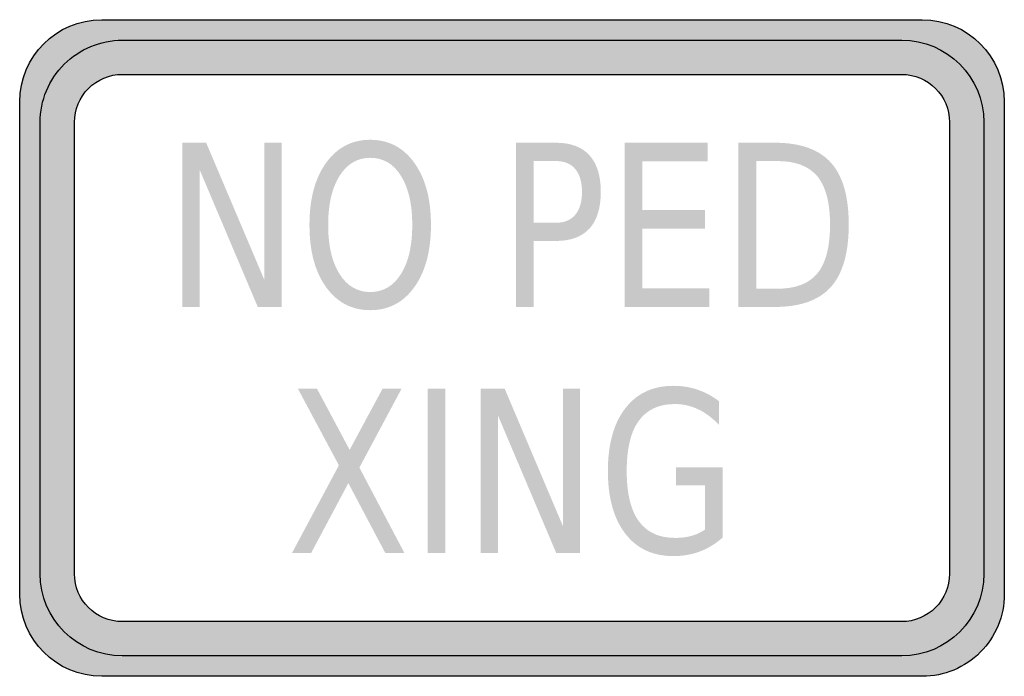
# Model space of a CAD drawing. Header units: inches. Extents: x -0.5 to 0.5, y -0.33 to 0.33.
import ezdxf

# ---------------------------------------------------------------- set-up
doc = ezdxf.new("R2010")
doc.units = ezdxf.units.IN
doc.header["$MEASUREMENT"] = 0

msp = doc.modelspace()

# ---------------------------------------------------------------- hatches: boundary and pattern name
h = msp.add_hatch(color=7)
edge = h.paths.add_edge_path()
edge.add_spline(control_points=[(-0.4167, -0.3333), (-0.4627, -0.3333), (-0.5, -0.296), (-0.5, -0.25)], knot_values=[0, 0, 0, 0, 1, 1, 1, 1], degree=3, periodic=0)
edge.add_line((-0.5, -0.25), (-0.5, 0.25))
edge.add_spline(control_points=[(-0.5, 0.25), (-0.5, 0.296), (-0.4627, 0.3333), (-0.4167, 0.3333)], knot_values=[0, 0, 0, 0, 1, 1, 1, 1], degree=3, periodic=0)
edge.add_line((-0.4167, 0.3333), (0.4167, 0.3333))
edge.add_spline(control_points=[(0.4167, 0.3333), (0.4627, 0.3333), (0.5, 0.296), (0.5, 0.25)], knot_values=[0, 0, 0, 0, 1, 1, 1, 1], degree=3, periodic=0)
edge.add_line((0.5, 0.25), (0.5, -0.25))
edge.add_spline(control_points=[(0.5, -0.25), (0.5, -0.2721), (0.4912, -0.2933), (0.4756, -0.3089), (0.46, -0.3246), (0.4388, -0.3333), (0.4167, -0.3333)], knot_values=[0, 0, 0, 0, 1, 1, 1, 2, 2, 2, 2], degree=3, periodic=0)
edge.add_line((0.4167, -0.3333), (-0.4167, -0.3333))
edge = h.paths.add_edge_path(flags=0)
edge.add_spline(control_points=[(-0.4444, 0.2292), (-0.4444, 0.2421), (-0.4393, 0.2544), (-0.4302, 0.2635), (-0.4211, 0.2727), (-0.4087, 0.2778), (-0.3958, 0.2778)], knot_values=[0, 0, 0, 0, 1, 1, 1, 2, 2, 2, 2], degree=3, periodic=0)
edge.add_line((-0.3958, 0.2778), (0.3958, 0.2778))
edge.add_spline(control_points=[(0.3958, 0.2778), (0.4227, 0.2778), (0.4444, 0.256), (0.4444, 0.2292)], knot_values=[0, 0, 0, 0, 1, 1, 1, 1], degree=3, periodic=0)
edge.add_line((0.4444, 0.2292), (0.4444, -0.2292))
edge.add_spline(control_points=[(0.4444, -0.2292), (0.4444, -0.2421), (0.4393, -0.2544), (0.4302, -0.2635), (0.4211, -0.2727), (0.4087, -0.2778), (0.3958, -0.2778)], knot_values=[0, 0, 0, 0, 1, 1, 1, 2, 2, 2, 2], degree=3, periodic=0)
edge.add_line((0.3958, -0.2778), (-0.3958, -0.2778))
edge.add_spline(control_points=[(-0.3958, -0.2778), (-0.4227, -0.2778), (-0.4444, -0.256), (-0.4444, -0.2292)], knot_values=[0, 0, 0, 0, 1, 1, 1, 1], degree=3, periodic=0)
edge.add_line((-0.4444, -0.2292), (-0.4444, 0.2292))
h = msp.add_hatch(color=7)
edge = h.paths.add_edge_path()
edge.add_spline(control_points=[(-0.3958, 0.3125), (-0.4179, 0.3125), (-0.4391, 0.3037), (-0.4548, 0.2881), (-0.4704, 0.2725), (-0.4792, 0.2513), (-0.4792, 0.2292)], knot_values=[0, 0, 0, 0, 1, 1, 1, 2, 2, 2, 2], degree=3, periodic=0)
edge.add_line((-0.4792, 0.2292), (-0.4792, -0.2292))
edge.add_spline(control_points=[(-0.4792, -0.2292), (-0.4792, -0.2752), (-0.4419, -0.3125), (-0.3958, -0.3125)], knot_values=[0, 0, 0, 0, 1, 1, 1, 1], degree=3, periodic=0)
edge.add_line((-0.3958, -0.3125), (0.3958, -0.3125))
edge.add_spline(control_points=[(0.3958, -0.3125), (0.4419, -0.3125), (0.4792, -0.2752), (0.4792, -0.2292)], knot_values=[0, 0, 0, 0, 1, 1, 1, 1], degree=3, periodic=0)
edge.add_line((0.4792, -0.2292), (0.4792, 0.2292))
edge.add_spline(control_points=[(0.4792, 0.2292), (0.4792, 0.2752), (0.4419, 0.3125), (0.3958, 0.3125)], knot_values=[0, 0, 0, 0, 1, 1, 1, 1], degree=3, periodic=0)
edge.add_line((0.3958, 0.3125), (-0.3958, 0.3125))
edge = h.paths.add_edge_path(flags=0)
edge.add_spline(control_points=[(0.3958, 0.2778), (0.4227, 0.2778), (0.4444, 0.256), (0.4444, 0.2292)], knot_values=[0, 0, 0, 0, 1, 1, 1, 1], degree=3, periodic=0)
edge.add_line((0.4444, 0.2292), (0.4444, -0.2292))
edge.add_spline(control_points=[(0.4444, -0.2292), (0.4444, -0.2421), (0.4393, -0.2544), (0.4302, -0.2635), (0.4211, -0.2727), (0.4087, -0.2778), (0.3958, -0.2778)], knot_values=[0, 0, 0, 0, 1, 1, 1, 2, 2, 2, 2], degree=3, periodic=0)
edge.add_line((0.3958, -0.2778), (-0.3958, -0.2778))
edge.add_spline(control_points=[(-0.3958, -0.2778), (-0.4227, -0.2778), (-0.4444, -0.256), (-0.4444, -0.2292)], knot_values=[0, 0, 0, 0, 1, 1, 1, 1], degree=3, periodic=0)
edge.add_line((-0.4444, -0.2292), (-0.4444, 0.2292))
edge.add_spline(control_points=[(-0.4444, 0.2292), (-0.4444, 0.2421), (-0.4393, 0.2544), (-0.4302, 0.2635), (-0.4211, 0.2727), (-0.4087, 0.2778), (-0.3958, 0.2778)], knot_values=[0, 0, 0, 0, 1, 1, 1, 2, 2, 2, 2], degree=3, periodic=0)
edge.add_line((-0.3958, 0.2778), (0.3958, 0.2778))
h = msp.add_hatch(color=7)
edge = h.paths.add_edge_path()
edge.add_spline(control_points=[(-0.1439, 0.2114), (-0.1252, 0.2114), (-0.1103, 0.2035), (-0.0991, 0.1879), (-0.0879, 0.1722), (-0.0823, 0.1512), (-0.0823, 0.1249), (-0.0823, 0.0986), (-0.0879, 0.0776), (-0.0991, 0.0619), (-0.1103, 0.0463), (-0.1252, 0.0384), (-0.1439, 0.0384), (-0.1627, 0.0384), (-0.1777, 0.0463), (-0.1889, 0.0619), (-0.2001, 0.0775), (-0.2057, 0.0985), (-0.2057, 0.1249), (-0.2057, 0.1512), (-0.2001, 0.1722), (-0.1889, 0.1879), (-0.1777, 0.2035), (-0.1627, 0.2114), (-0.1439, 0.2114)], knot_values=[0, 0, 0, 0, 1, 1, 1, 2, 2, 2, 3, 3, 3, 4, 4, 4, 5, 5, 5, 6, 6, 6, 7, 7, 7, 8, 8, 8, 8], degree=3, periodic=0)
edge = h.paths.add_edge_path(flags=0)
edge.add_spline(control_points=[(-0.1439, 0.1931), (-0.157, 0.1931), (-0.1674, 0.187), (-0.1751, 0.1748), (-0.1828, 0.1625), (-0.1867, 0.1459), (-0.1867, 0.1249), (-0.1867, 0.1039), (-0.1828, 0.0873), (-0.1751, 0.0751), (-0.1674, 0.0629), (-0.157, 0.0568), (-0.1439, 0.0568), (-0.1308, 0.0568), (-0.1204, 0.0629), (-0.1128, 0.0751), (-0.1051, 0.0873), (-0.1013, 0.1039), (-0.1013, 0.1249), (-0.1013, 0.1459), (-0.1051, 0.1625), (-0.1128, 0.1748), (-0.1204, 0.187), (-0.1308, 0.1931), (-0.1439, 0.1931)], knot_values=[0, 0, 0, 0, 1, 1, 1, 2, 2, 2, 3, 3, 3, 4, 4, 4, 5, 5, 5, 6, 6, 6, 7, 7, 7, 8, 8, 8, 8], degree=3, periodic=0)
for points in [[(-0.3349, 0.2084), (-0.3106, 0.2084), (-0.2514, 0.0689), (-0.2514, 0.2084), (-0.2339, 0.2084), (-0.2339, 0.0417), (-0.2582, 0.0417), (-0.3173, 0.1811), (-0.3173, 0.0417), (-0.3349, 0.0417), (-0.3349, 0.2084)], [(0.1144, 0.2084), (0.1987, 0.2084), (0.1987, 0.1894), (0.1324, 0.1894), (0.1324, 0.14), (0.1959, 0.14), (0.1959, 0.1211), (0.1324, 0.1211), (0.1324, 0.0607), (0.2003, 0.0607), (0.2003, 0.0417), (0.1144, 0.0417), (0.1144, 0.2084)], [(-0.2174, -0.0414), (-0.198, -0.0414), (-0.1649, -0.1034), (-0.1315, -0.0414), (-0.1122, -0.0414), (-0.155, -0.1214), (-0.1093, -0.2081), (-0.1287, -0.2081), (-0.1662, -0.1372), (-0.204, -0.2081), (-0.2234, -0.2081), (-0.1758, -0.1191), (-0.2174, -0.0414)], [(-0.0856, -0.0414), (-0.0676, -0.0414), (-0.0676, -0.2081), (-0.0856, -0.2081), (-0.0856, -0.0414)], [(-0.0317, -0.0414), (-0.0074, -0.0414), (0.0517, -0.1808), (0.0517, -0.0414), (0.0692, -0.0414), (0.0692, -0.2081), (0.0449, -0.2081), (-0.0142, -0.0686), (-0.0142, -0.2081), (-0.0317, -0.2081), (-0.0317, -0.0414)]]:
    msp.add_hatch(color=7).paths.add_polyline_path(points)
h = msp.add_hatch(color=7)
edge = h.paths.add_edge_path()
edge.add_line((0.0041, 0.2084), (0.0448, 0.2084))
edge.add_spline(control_points=[(0.0448, 0.2084), (0.0597, 0.2084), (0.071, 0.2041), (0.0787, 0.1957), (0.0863, 0.1872), (0.0902, 0.1749), (0.0902, 0.1586), (0.0902, 0.1421), (0.0863, 0.1297), (0.0787, 0.1213), (0.071, 0.1129), (0.0597, 0.1087), (0.0448, 0.1087)], knot_values=[0, 0, 0, 0, 1, 1, 1, 2, 2, 2, 3, 3, 3, 4, 4, 4, 4], degree=3, periodic=0)
edge.add_line((0.0448, 0.1087), (0.0221, 0.1087))
edge.add_line((0.0221, 0.1087), (0.0221, 0.0417))
edge.add_line((0.0221, 0.0417), (0.0041, 0.0417))
edge.add_line((0.0041, 0.0417), (0.0041, 0.2084))
edge = h.paths.add_edge_path(flags=0)
edge.add_line((0.0221, 0.1898), (0.0221, 0.1272))
edge.add_line((0.0221, 0.1272), (0.0448, 0.1272))
edge.add_spline(control_points=[(0.0448, 0.1272), (0.0532, 0.1272), (0.0597, 0.1299), (0.0643, 0.1353), (0.0688, 0.1408), (0.0711, 0.1485), (0.0711, 0.1586), (0.0711, 0.1685), (0.0688, 0.1762), (0.0643, 0.1817), (0.0597, 0.1871), (0.0532, 0.1898), (0.0448, 0.1898)], knot_values=[0, 0, 0, 0, 1, 1, 1, 2, 2, 2, 3, 3, 3, 4, 4, 4, 4], degree=3, periodic=0)
edge.add_line((0.0448, 0.1898), (0.0221, 0.1898))
h = msp.add_hatch(color=7)
edge = h.paths.add_edge_path()
edge.add_line((0.2299, 0.2084), (0.267, 0.2084))
edge.add_spline(control_points=[(0.267, 0.2084), (0.2928, 0.2084), (0.3118, 0.2016), (0.3239, 0.1882), (0.336, 0.1748), (0.342, 0.1538), (0.342, 0.1252), (0.342, 0.0965), (0.3359, 0.0754), (0.3238, 0.0619), (0.3116, 0.0484), (0.2927, 0.0417), (0.267, 0.0417)], knot_values=[0, 0, 0, 0, 1, 1, 1, 2, 2, 2, 3, 3, 3, 4, 4, 4, 4], degree=3, periodic=0)
edge.add_line((0.267, 0.0417), (0.2299, 0.0417))
edge.add_line((0.2299, 0.0417), (0.2299, 0.2084))
edge = h.paths.add_edge_path(flags=0)
edge.add_line((0.248, 0.1898), (0.248, 0.0602))
edge.add_line((0.248, 0.0602), (0.2697, 0.0602))
edge.add_spline(control_points=[(0.2697, 0.0602), (0.2881, 0.0602), (0.3016, 0.0654), (0.3102, 0.0758), (0.3187, 0.0863), (0.323, 0.1027), (0.323, 0.1252), (0.323, 0.1475), (0.3187, 0.1639), (0.3102, 0.1742), (0.3016, 0.1846), (0.2881, 0.1898), (0.2697, 0.1898)], knot_values=[0, 0, 0, 0, 1, 1, 1, 2, 2, 2, 3, 3, 3, 4, 4, 4, 4], degree=3, periodic=0)
edge.add_line((0.2697, 0.1898), (0.248, 0.1898))
h = msp.add_hatch(color=7)
edge = h.paths.add_edge_path()
edge.add_line((0.196, -0.1843), (0.196, -0.1395))
edge.add_line((0.196, -0.1395), (0.1666, -0.1395))
edge.add_line((0.1666, -0.1395), (0.1666, -0.121))
edge.add_line((0.1666, -0.121), (0.2139, -0.121))
edge.add_line((0.2139, -0.121), (0.2139, -0.1925))
edge.add_spline(control_points=[(0.2139, -0.1925), (0.2069, -0.1987), (0.1992, -0.2034), (0.1908, -0.2066), (0.1825, -0.2097), (0.1735, -0.2113), (0.164, -0.2113), (0.1431, -0.2113), (0.1268, -0.2037), (0.1151, -0.1885), (0.1033, -0.1733), (0.0974, -0.1521), (0.0974, -0.1249), (0.0974, -0.0977), (0.1033, -0.0764), (0.1151, -0.0612), (0.1268, -0.046), (0.1431, -0.0384), (0.164, -0.0384), (0.1727, -0.0384), (0.1809, -0.0397), (0.1887, -0.0424), (0.1966, -0.0451), (0.2038, -0.049), (0.2104, -0.0542)], knot_values=[0, 0, 0, 0, 1, 1, 1, 2, 2, 2, 3, 3, 3, 4, 4, 4, 5, 5, 5, 6, 6, 6, 7, 7, 7, 8, 8, 8, 8], degree=3, periodic=0)
edge.add_line((0.2104, -0.0542), (0.2104, -0.0782))
edge.add_spline(control_points=[(0.2104, -0.0782), (0.2037, -0.0712), (0.1967, -0.0658), (0.1892, -0.0623), (0.1816, -0.0587), (0.1738, -0.0569), (0.1655, -0.0569), (0.1492, -0.0569), (0.1369, -0.0626), (0.1287, -0.074), (0.1205, -0.0854), (0.1165, -0.1023), (0.1165, -0.1249), (0.1165, -0.1474), (0.1205, -0.1643), (0.1287, -0.1757), (0.1369, -0.1871), (0.1492, -0.1928), (0.1655, -0.1928), (0.1719, -0.1928), (0.1775, -0.1921), (0.1825, -0.1907), (0.1875, -0.1893), (0.192, -0.1872), (0.196, -0.1843)], knot_values=[0, 0, 0, 0, 1, 1, 1, 2, 2, 2, 3, 3, 3, 4, 4, 4, 5, 5, 5, 6, 6, 6, 7, 7, 7, 8, 8, 8, 8], degree=3, periodic=0)

# ---------------------------------------------------------------- linework, layer by layer
at = {"color": 7}
for points in [[(-0.4167, 0.3333), (0.4167, 0.3333)], [(-0.3958, 0.3125), (0.3958, 0.3125)], [(-0.3958, 0.2778), (0.3958, 0.2778)], [(-0.5, -0.25), (-0.5, 0.25)], [(0.5, 0.25), (0.5, -0.25)], [(-0.4792, -0.2292), (-0.4792, 0.2292)], [(-0.4444, -0.2292), (-0.4444, 0.2292)], [(0.4444, 0.2292), (0.4444, -0.2292)], [(0.4792, 0.2292), (0.4792, -0.2292)], [(0.3958, -0.2778), (-0.3958, -0.2778)], [(0.3958, -0.3125), (-0.3958, -0.3125)], [(0.4167, -0.3333), (-0.4167, -0.3333)]]:
    msp.add_lwpolyline(points, dxfattribs=at)
for points in [[(-0.5, 0.25), (-0.5, 0.296), (-0.4627, 0.3333), (-0.4167, 0.3333)], [(0.4167, 0.3333), (0.4627, 0.3333), (0.5, 0.296), (0.5, 0.25)], [(0.3958, 0.3125), (0.4419, 0.3125), (0.4792, 0.2752), (0.4792, 0.2292)], [(0.3958, 0.2778), (0.4227, 0.2778), (0.4444, 0.256), (0.4444, 0.2292)], [(-0.3958, -0.3125), (-0.4419, -0.3125), (-0.4792, -0.2752), (-0.4792, -0.2292)], [(-0.3958, -0.2778), (-0.4227, -0.2778), (-0.4444, -0.256), (-0.4444, -0.2292)], [(0.4792, -0.2292), (0.4792, -0.2752), (0.4419, -0.3125), (0.3958, -0.3125)], [(-0.4167, -0.3333), (-0.4627, -0.3333), (-0.5, -0.296), (-0.5, -0.25)]]:
    msp.add_open_spline(points, degree=3, dxfattribs=at)
for points in [[(-0.4792, 0.2292), (-0.4792, 0.2513), (-0.4704, 0.2725), (-0.4548, 0.2881), (-0.4391, 0.3037), (-0.4179, 0.3125), (-0.3958, 0.3125)], [(-0.4444, 0.2292), (-0.4444, 0.2421), (-0.4393, 0.2544), (-0.4302, 0.2635), (-0.4211, 0.2727), (-0.4087, 0.2778), (-0.3958, 0.2778)], [(0.4444, -0.2292), (0.4444, -0.2421), (0.4393, -0.2544), (0.4302, -0.2635), (0.4211, -0.2727), (0.4087, -0.2778), (0.3958, -0.2778)], [(0.5, -0.25), (0.5, -0.2721), (0.4912, -0.2933), (0.4756, -0.3089), (0.46, -0.3246), (0.4388, -0.3333), (0.4167, -0.3333)]]:
    msp.add_open_spline(points, degree=3, knots=[0, 0, 0, 0, 1, 1, 1, 2, 2, 2, 2], dxfattribs=at)

doc.saveas('drawing.dxf')
